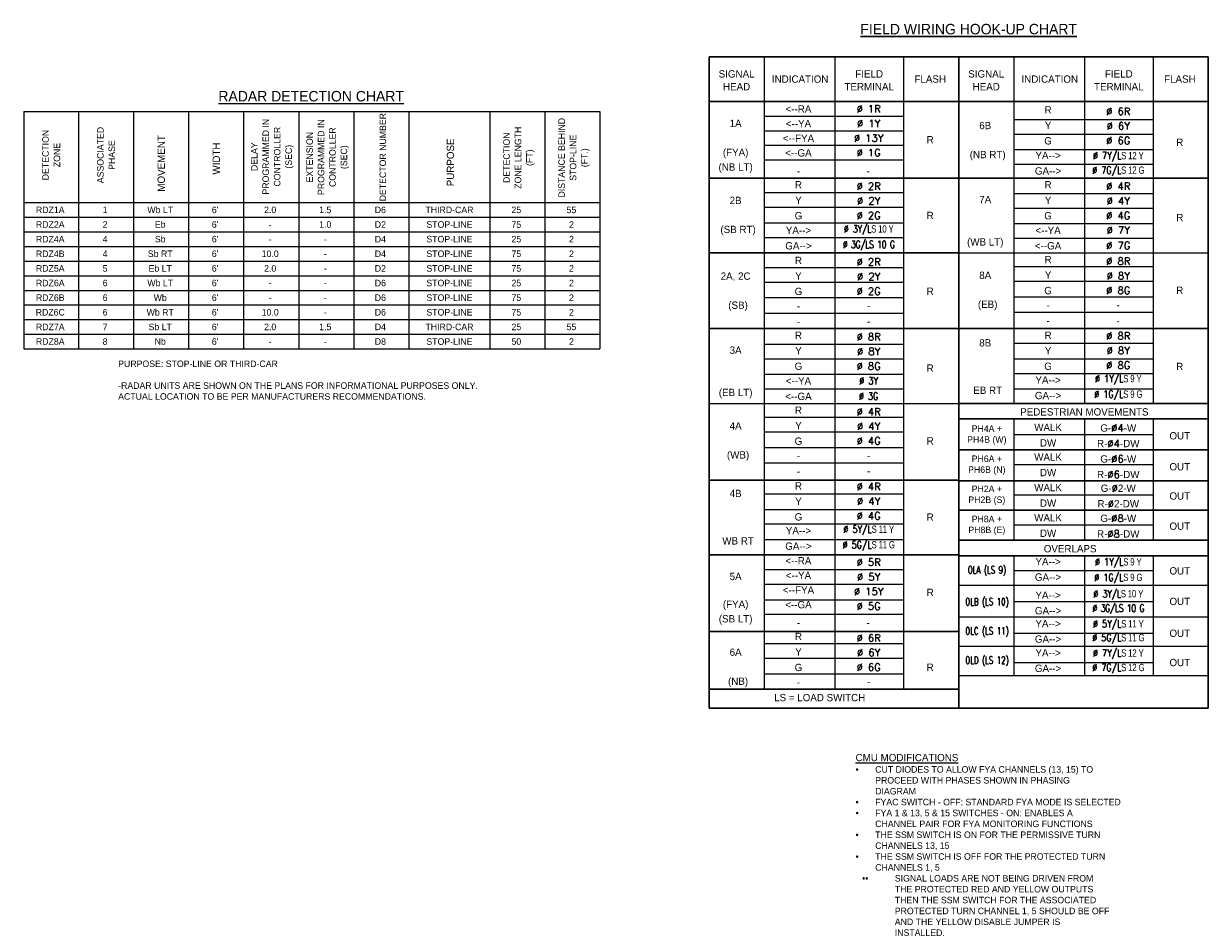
# Model space of a CAD drawing. Header units: feet. Extents: x -492 to 1495683, y -198 to 337262.
# Tile 9 of 32: x 91 to 114, y -156 to -139. Entities that reach past the tile are written whole.
import ezdxf
from ezdxf.enums import TextEntityAlignment as Align

# ---------------------------------------------------------------- set-up
doc = ezdxf.new("R2010")
doc.units = ezdxf.units.FT
doc.header["$MEASUREMENT"] = 0
for name, color, linetype in [('SH_Data', 7, 'Continuous'), ('SH_Text', 9, 'Continuous'), ('ST_Text', 9, 'Continuous'), ('TEXT-DED', 10, 'Continuous')]:
    doc.layers.add(name, color=color, linetype=linetype)
doc.styles.add('Slanted Normal (0.14) Font 31', font='ISO_FONTRIGHT.shx', dxfattribs={"height": 0.14})
doc.styles.add('Slanted-Normal', font='font31.shx', dxfattribs={"height": 0.14})
doc.styles.get("Standard").update_dxf_attribs({"font": 'font31.shx'})
doc.styles.add('Style-ISO_FONTRIGHT', font='ISO_FONTRIGHT.shx')

msp = doc.modelspace()

# ---------------------------------------------------------------- linework, layer by layer
at = {"layer": 'SH_Data', "color": 3}
for p, q in [((91.18652, -140.87033), (102.21358, -140.87033)), ((91.18652, -140.87033), (91.18652, -145.41621)), ((92.23652, -140.87033), (92.23652, -145.41621)), ((93.28652, -140.87033), (93.28652, -145.41621)), ((94.34064, -140.87033), (94.34064, -145.41621)), ((95.39476, -140.87033), (95.39476, -145.41621)), ((96.44887, -140.87033), (96.44887, -145.41621)), ((97.50299, -140.87033), (97.50299, -145.41621)), ((98.55711, -140.87033), (98.55711, -145.41621)), ((100.10535, -140.87033), (100.10535, -145.41621)), ((101.15947, -140.87033), (101.15947, -145.41621)), ((102.21358, -140.87033), (102.21358, -145.41621)), ((91.18652, -142.61621), (102.21358, -142.61621)), ((91.18652, -145.41621), (102.21358, -145.41621))]:
    msp.add_line(p, q, dxfattribs=at)
at = {"layer": 'ST_Text', "linetype": 'Continuous', "lineweight": 30}
for p, q in [((104.30125, -139.82434), (109.07773, -139.82434)), ((104.30125, -139.82434), (104.30125, -152.29259)), ((109.07773, -139.82434), (109.07773, -152.29259)), ((109.07773, -139.82434), (113.8542, -139.82434)), ((113.8542, -139.82434), (113.8542, -152.29259)), ((104.30125, -140.68081), (109.07773, -140.68081)), ((109.07773, -140.68081), (113.8542, -140.68081)), ((109.07773, -140.68081), (113.8542, -140.68081)), ((104.30125, -142.1467), (109.07773, -142.1467)), ((109.07773, -142.1467), (113.8542, -142.1467)), ((104.30125, -143.57964), (109.07773, -143.57964)), ((104.30125, -145.02905), (109.07773, -145.02905)), ((109.07773, -145.02905), (113.8542, -145.02905)), ((109.07773, -146.46199), (113.8542, -146.46199)), ((109.07773, -146.75847), (113.8542, -146.75847)), ((109.07773, -147.35141), (113.8542, -147.35141)), ((104.30125, -147.92788), (109.07773, -147.92788)), ((109.07773, -147.94435), (113.8542, -147.94435)), ((109.07773, -148.50435), (113.8542, -148.50435)), ((109.07773, -149.08082), (113.8542, -149.08082)), ((104.30125, -149.36082), (109.07773, -149.36082)), ((109.07773, -149.37729), (113.8542, -149.37729)), ((104.30125, -150.8267), (109.07773, -150.8267)), ((104.30125, -151.93023), (109.07773, -151.93023)), ((104.30125, -152.29259), (113.8542, -152.29259))]:
    msp.add_line(p, q, dxfattribs=at)
at = {"layer": 'ST_Text', "linetype": 'Continuous', "lineweight": 0}
for p, q in [((105.35537, -139.82434), (105.35537, -151.93023)), ((106.70596, -139.82434), (106.70596, -151.93023)), ((108.02361, -139.82434), (108.02361, -151.93023)), ((110.13185, -139.82434), (110.13185, -146.46199)), ((111.48243, -139.82434), (111.48243, -146.46199)), ((112.80008, -139.82434), (112.80008, -146.46199)), ((105.35537, -140.96081), (108.02361, -140.96081)), ((110.13185, -141.0267), (112.80008, -141.0267)), ((105.35537, -141.24081), (108.02361, -141.24081)), ((110.13185, -141.3067), (112.80008, -141.3067)), ((105.35537, -141.52081), (108.02361, -141.52081)), ((110.13185, -141.60317), (112.80008, -141.60317)), ((105.35537, -141.80081), (108.02361, -141.80081)), ((110.13185, -141.88317), (112.80008, -141.88317)), ((105.35537, -142.4267), (108.02361, -142.4267)), ((110.13185, -142.44317), (112.80008, -142.44317)), ((105.35537, -142.7067), (108.02361, -142.7067)), ((110.13185, -142.72317), (112.80008, -142.72317)), ((105.35537, -143.00317), (108.02361, -143.00317)), ((110.13185, -143.01964), (112.80008, -143.01964)), ((105.35537, -143.28317), (108.02361, -143.28317)), ((110.13185, -143.29964), (112.80008, -143.29964)), ((109.07773, -143.57964), (113.8542, -143.57964)), ((105.35537, -143.85964), (108.02361, -143.85964)), ((110.13185, -143.84317), (112.80008, -143.84317)), ((105.35537, -144.13964), (108.02361, -144.13964)), ((110.13185, -144.12317), (112.80008, -144.12317)), ((105.35537, -144.43611), (108.02361, -144.43611)), ((110.13185, -144.41964), (112.80008, -144.41964)), ((105.35537, -144.73258), (108.02361, -144.73258)), ((110.13185, -144.71611), (112.80008, -144.71611)), ((105.35537, -145.32552), (108.02361, -145.32552)), ((110.13185, -145.30905), (112.80008, -145.30905)), ((105.35537, -145.60552), (108.02361, -145.60552)), ((110.13185, -145.60552), (112.80008, -145.60552)), ((105.35537, -145.90199), (108.02361, -145.90199)), ((110.13185, -145.88552), (112.80008, -145.88552)), ((105.35537, -146.18199), (108.02361, -146.18199)), ((110.13185, -146.18199), (112.80008, -146.18199)), ((104.30125, -146.46199), (109.07773, -146.46199)), ((105.35537, -146.72552), (108.02361, -146.72552)), ((110.13185, -146.75847), (110.13185, -148.50435)), ((110.13185, -146.75847), (110.13185, -149.08082)), ((110.13185, -146.75847), (110.13185, -149.08082)), ((111.48243, -146.75847), (111.48243, -148.50435)), ((111.48243, -146.75847), (111.48243, -149.08082)), ((111.48243, -146.75847), (111.48243, -149.08082)), ((112.80008, -146.75847), (112.80008, -148.50435)), ((112.80008, -146.75847), (112.80008, -149.08082)), ((105.35537, -147.00552), (108.02361, -147.00552)), ((110.13185, -147.05494), (112.80008, -147.05494)), ((105.35537, -147.302), (108.02361, -147.302)), ((105.35537, -147.59847), (108.02361, -147.59847)), ((110.13185, -147.63141), (112.80008, -147.63141)), ((105.35537, -148.19141), (108.02361, -148.19141)), ((110.13185, -148.20788), (112.80008, -148.20788)), ((105.35537, -148.48788), (108.02361, -148.48788)), ((105.35537, -148.76788), (108.02361, -148.76788)), ((110.13185, -148.78435), (112.80008, -148.78435)), ((105.35537, -149.06435), (108.02361, -149.06435)), ((110.13185, -149.37729), (110.13185, -150.25023)), ((110.13185, -149.37729), (110.13185, -151.6667)), ((111.48243, -149.37729), (111.48243, -150.25023)), ((111.48243, -149.37729), (111.48243, -151.6667)), ((112.80008, -149.37729), (112.80008, -151.6667)), ((105.35537, -149.64082), (108.02361, -149.64082)), ((110.13185, -149.65729), (112.80008, -149.65729)), ((105.35537, -149.92082), (108.02361, -149.92082)), ((109.07773, -149.93729), (113.8542, -149.93729)), ((105.35537, -150.21729), (108.02361, -150.21729)), ((110.13185, -150.25023), (112.80008, -150.25023)), ((105.35537, -150.49729), (108.02361, -150.49729)), ((109.07773, -150.5467), (113.8542, -150.5467)), ((110.13185, -150.85964), (112.80008, -150.85964)), ((105.35537, -151.05729), (108.02361, -151.05729)), ((109.07773, -151.1067), (113.8542, -151.1067)), ((105.35537, -151.33729), (108.02361, -151.33729)), ((110.13185, -151.41965), (112.80008, -151.41965)), ((105.35537, -151.63376), (108.02361, -151.63376)), ((109.07773, -151.6667), (113.8542, -151.6667)), ((105.35537, -151.93023), (108.02361, -151.93023))]:
    msp.add_line(p, q, dxfattribs=at)
at = {"layer": 'TEXT-DED'}
for p, q in [((91.18652, -142.89621), (102.21358, -142.89621)), ((91.18652, -143.17621), (102.21358, -143.17621)), ((91.18652, -143.45621), (102.21358, -143.45621)), ((91.18652, -143.73621), (102.21358, -143.73621)), ((91.18652, -144.01621), (102.21358, -144.01621)), ((91.18652, -144.29621), (102.21358, -144.29621)), ((91.18652, -144.57621), (102.21358, -144.57621)), ((91.18652, -144.85621), (102.21358, -144.85621)), ((91.18652, -145.13621), (102.21358, -145.13621))]:
    msp.add_line(p, q, dxfattribs=at)

# ---------------------------------------------------------------- texts
at = {"layer": 'SH_Text', "lineweight": 30, "style": 'Slanted Normal (0.14) Font 31'}
msp.add_text('%%UFIELD WIRING HOOK-UP CHART', height=0.2, dxfattribs=at).set_placement((109.26871, -139.29607), align=Align.MIDDLE_CENTER)
at = {"layer": 'ST_Text', "style": 'Style-ISO_FONTRIGHT'}
for s, p in [('INDICATION', (106.04398, -140.25258)), ('FLASH', (108.53308, -140.25258)), ('INDICATION', (110.82046, -140.25258)), ('FLASH', (113.30956, -140.25258)), ('1A', (104.80947, -141.10081)), ('6B', (109.58594, -141.14199)), ('R', (108.53183, -141.41376)), ('R', (113.3083, -141.46317)), ('2B', (104.80947, -142.57493)), ('7A', (109.58594, -142.55846)), ('R', (108.53183, -142.86317)), ('R', (113.3083, -142.9026)), ('8A', (109.58594, -144.00788)), ('2A, 2C', (104.80947, -144.02435)), ('R', (108.53183, -144.31258)), ('R', (113.3083, -144.29611)), ('8B', (109.58594, -145.30082)), ('3A', (104.80947, -145.44082)), ('R', (108.53183, -145.78495)), ('R', (113.3083, -145.75376)), ('4A', (104.80947, -146.89023)), ('R', (108.53183, -147.17847)), ('OUT', (113.3083, -147.07964)), ('OUT', (113.3083, -147.67258)), ('4B', (104.80947, -148.18317)), ('OUT', (113.3083, -148.23258)), ('R', (108.53183, -148.63611)), ('OUT', (113.3083, -148.80906)), ('OUT', (113.3083, -149.66553)), ('5A', (104.80947, -149.77259)), ('R', (108.53183, -150.07729)), ('OUT', (113.3083, -150.25023)), ('OUT', (113.3083, -150.85964)), ('6A', (104.80947, -151.222)), ('OUT', (113.3083, -151.41965)), ('R', (108.53183, -151.51023))]:
    msp.add_text(s, height=0.14, dxfattribs=at).set_placement(p, align=Align.MIDDLE_CENTER)
for s, p in [('<--RA', (106.01182, -140.89493)), ('R', (110.7883, -140.9114)), ('<--YA', (106.01182, -141.17493)), ('Y', (110.7883, -141.20787)), ('<--FYA', (106.01182, -141.45493)), ('G', (110.7883, -141.50434)), ('<--GA', (106.01182, -141.73493)), ('YA-->', (110.7883, -141.78434)), ('-', (106.01182, -142.08082)), ('-', (107.34594, -142.08082)), ('GA-->', (110.7883, -142.08082)), ('R', (106.01182, -142.34434)), ('R', (110.7883, -142.34434)), ('Y', (106.01182, -142.64082)), ('Y', (110.7883, -142.64082)), ('G', (106.01182, -142.93729)), ('G', (110.7883, -142.93729)), ('YA-->', (106.01182, -143.21729)), ('<--YA', (110.7883, -143.21729)), ('GA-->', (106.01182, -143.51376)), ('<--GA', (110.7883, -143.51376)), ('R', (106.01182, -143.79376)), ('R', (110.7883, -143.77729)), ('Y', (110.7883, -144.07376)), ('Y', (106.01182, -144.09023)), ('G', (106.01182, -144.3867)), ('G', (110.7883, -144.37023)), ('-', (106.01182, -144.6667)), ('-', (110.7883, -144.65023)), ('-', (106.01182, -144.96317)), ('-', (110.7883, -144.9467)), ('R', (106.01182, -145.2267)), ('R', (110.7883, -145.2267)), ('Y', (106.01182, -145.52317)), ('Y', (110.7883, -145.52317)), ('G', (106.01182, -145.81964)), ('G', (110.7883, -145.81964)), ('<--YA', (106.01182, -146.09964)), ('YA-->', (110.7883, -146.08317)), ('<--GA', (106.01182, -146.39611)), ('GA-->', (110.7883, -146.37964)), ('R', (106.01182, -146.65964)), ('PEDESTRIAN MOVEMENTS', (111.48243, -146.69258)), ('Y', (106.01182, -146.95611)), ('WALK', (110.7883, -146.98905)), ('G', (106.01182, -147.25258)), ('DW', (110.7883, -147.28552)), ('-', (106.01182, -147.53258)), ('WALK', (110.7883, -147.55729)), ('-', (106.01182, -147.82905)), ('DW', (110.7883, -147.85376)), ('R', (106.01182, -148.10905)), ('WALK', (110.7883, -148.142)), ('Y', (106.01182, -148.40553)), ('DW', (110.7883, -148.43847)), ('G', (106.01182, -148.702)), ('WALK', (110.7883, -148.71847)), ('YA-->', (106.01182, -148.96553)), ('DW', (110.7883, -149.01494)), ('GA-->', (106.01182, -149.262)), ('OVERLAPS', (111.21046, -149.31141)), ('<--RA', (106.01182, -149.542)), ('YA-->', (110.7883, -149.55847)), ('<--YA', (106.01182, -149.822)), ('GA-->', (110.7883, -149.85494)), ('<--FYA', (106.01182, -150.102)), ('<--GA', (106.01182, -150.382)), ('YA-->', (110.7883, -150.20082)), ('GA-->', (110.7883, -150.49729)), ('-', (106.01182, -150.72788)), ('-', (107.34594, -150.72788)), ('YA-->', (110.7883, -150.74435)), ('R', (106.01182, -150.99141)), ('GA-->', (110.7883, -151.04082)), ('Y', (106.01182, -151.28788)), ('YA-->', (110.7883, -151.30435)), ('G', (106.01182, -151.58435)), ('GA-->', (110.7883, -151.60082)), ('-', (106.01182, -151.86435)), ('LS = LOAD SWITCH', (106.4178, -152.16082))]:
    msp.add_text(s, height=0.14, dxfattribs=at).set_placement(p, align=Align.CENTER)
for s, p in [('(FYA)', (104.80947, -141.5867)), ('(NB RT)', (109.63261, -141.62787)), ('(NB LT)', (104.80947, -141.8654)), ('(SB RT)', (104.85614, -143.06082)), ('(WB LT)', (109.58594, -143.29834)), ('(SB)', (104.85614, -144.51023)), ('(EB)', (109.63261, -144.49376)), ('(EB LT)', (104.80947, -146.1807)), ('EB RT', (109.63261, -146.13906)), ('(WB)', (104.85614, -147.37611)), ('WB RT', (104.85614, -149.02142)), ('(FYA)', (104.80947, -150.23376)), ('(SB LT)', (104.80947, -150.51246)), ('(NB)', (104.85614, -151.70788))]:
    msp.add_text(s, height=0.14, dxfattribs=at).set_placement(p, align=Align.TOP_CENTER)
at = {"layer": 'ST_Text', "char_height": 0.14, "attachment_point": 5, "line_spacing_factor": 1.05, "style": 'Style-ISO_FONTRIGHT'}
for s, insert in [('\\FISO_FONTRIGHT;SIGNAL\\PHEAD', (104.82831, -140.27591)), ('\\FISO_FONTRIGHT;FIELD\\PTERMINAL', (107.36478, -140.27591)), ('\\FISO_FONTRIGHT;SIGNAL\\PHEAD', (109.60479, -140.27591)), ('\\FISO_FONTRIGHT;FIELD\\PTERMINAL', (112.14126, -140.27591))]:
    msp.add_mtext(s, dxfattribs=dict(at, insert=insert))
at = {"layer": 'ST_Text', "attachment_point": 5, "style": 'Style-ISO_FONTRIGHT'}
for s, width, heights, insert, char_height in [('{\\Fsimplex|c0;Ø 1R}', 2.1201377, [0], (107.35471, -140.82113), 0.14), ('{\\Fsimplex|c0;Ø 6R}', 2.1201377, [0], (112.13119, -140.87054), 0.14), ('{\\Fsimplex|c0;Ø 1Y}', 2.1201377, [0], (107.35471, -141.10113), 0.14), ('{\\Fsimplex|c0;Ø 6Y}', 2.1201377, [0], (112.13119, -141.15054), 0.14), ('{\\Fsimplex|c0;Ø 13Y}', 2.1201377, [0], (107.35471, -141.38113), 0.14), ('{\\Fsimplex|c0;Ø 6G}', 2.1201377, [0], (112.13119, -141.43054), 0.14), ('{\\Fsimplex|c0;Ø 1G}', 2.1201377, [0], (107.35471, -141.66113), 0.14), ('{\\Fsimplex|c0;\\W0.8;Ø 7Y/\\T0.95;L\\Ffont31|c0;S 12 Y}', 2.1201377, [0], (112.13119, -141.74112), 0.14), ('{\\Fsimplex|c0;\\W0.8;Ø 7G/\\T0.95;L\\Ffont31|c0;S 12 G}', 2.1201377, [0], (112.13119, -142.01867), 0.14), ('{\\Fsimplex|c0;Ø 2R}', 2.1201377, [0], (107.35471, -142.30349), 0.14), ('{\\Fsimplex|c0;Ø 4R}', 2.1201377, [0], (112.13119, -142.30349), 0.14), ('{\\Fsimplex|c0;Ø 2Y}', 2.1201377, [0], (107.35471, -142.58349), 0.14), ('{\\Fsimplex|c0;Ø 4Y}', 2.1201377, [0], (112.13119, -142.58349), 0.14), ('{\\Fsimplex|c0;Ø 2G}', 2.1201377, [0], (107.35471, -142.86349), 0.14), ('{\\Fsimplex|c0;Ø 4G}', 2.1201377, [0], (112.13119, -142.86349), 0.14), ('{\\Fsimplex|c0;\\W0.8;Ø \\T0.95;3Y/L\\Ffont31|c0;S 10 Y}', 2.1201377, [0], (107.35471, -143.14349), 0.14), ('{\\Fsimplex|c0;Ø 7Y}', 2.1201377, [0], (112.13119, -143.14349), 0.14), ('{\\Fsimplex|c0;\\W0.8;\\T0.9;Ø 3G/LS 10 G}', 2.1201377, [0], (107.35471, -143.43996), 0.14), ('{\\Fsimplex|c0;Ø 7G}', 2.1201377, [0], (112.13119, -143.43996), 0.14), ('{\\Fsimplex|c0;Ø 2R}', 2.1201377, [0], (107.35471, -143.7529), 0.14), ('{\\Fsimplex|c0;Ø 8R}', 2.1201377, [0], (112.13119, -143.73643), 0.14), ('{\\Fsimplex|c0;Ø 2Y}', 2.1201377, [0], (107.35471, -144.0329), 0.14), ('{\\Fsimplex|c0;Ø 8Y}', 2.1201377, [0], (112.13119, -144.01643), 0.14), ('{\\Fsimplex|c0;Ø 2G}', 2.1201377, [0], (107.35471, -144.3129), 0.14), ('{\\Fsimplex|c0;Ø 8G}', 2.1201377, [0], (112.13119, -144.29643), 0.14), ('-', 2.1201377, [0], (107.35471, -144.5929), 0.14), ('-', 2.1201377, [0], (112.13119, -144.57643), 0.14), ('-', 2.1201377, [0], (107.35471, -144.88937), 0.14), ('-', 2.1201377, [0], (112.13119, -144.8729), 0.14), ('{\\Fsimplex|c0;Ø 8R}', 2.1201377, [0], (107.35471, -145.18584), 0.14), ('{\\Fsimplex|c0;Ø 8R}', 2.1201377, [0], (112.13119, -145.16937), 0.14), ('{\\Fsimplex|c0;Ø 8Y}', 2.1201377, [0], (107.35471, -145.46584), 0.14), ('{\\Fsimplex|c0;Ø 8Y}', 2.1201377, [0], (112.13119, -145.44937), 0.14), ('{\\Fsimplex|c0;Ø 8G}', 2.1201377, [0], (107.35471, -145.74584), 0.14), ('{\\Fsimplex|c0;Ø 8G}', 2.1201377, [0], (112.13119, -145.72937), 0.14), ('{\\Fsimplex|c0;\\W0.8;Ø 3Y}', 2.1201377, [0], (107.35471, -146.02584), 0.14), ('{\\Fsimplex|c0;\\W0.8;Ø 1Y/\\T0.95;L\\Ffont31|c0;S 9 Y}', 2.1201377, [0], (112.13119, -146.00937), 0.14), ('{\\Fsimplex|c0;\\W0.8;Ø 3G}', 2.1201377, [0], (107.35471, -146.32231), 0.14), ('{\\Fsimplex|c0;\\W0.8;Ø 1G/\\T0.95;L\\Ffont31|c0;S 9 G}', 2.1201377, [0], (112.13119, -146.30584), 0.14), ('{\\Fsimplex|c0;Ø 4R}', 2.1201377, [0], (107.35471, -146.61878), 0.14), ('{\\Fsimplex|c0;Ø 4Y}', 2.1201377, [0], (107.35471, -146.89878), 0.14), ('G-{\\Fsimplex|c0;Ø4}-W', 2.1201377, [0], (112.13119, -146.93172), 0.14), ('{\\Fsimplex|c0;Ø 4G}', 2.1201377, [0], (107.35471, -147.17878), 0.14), ('PH4A + PH4B (W)', 0.9582551, [0], (109.61608, -147.06639), 0.125), ('R-{\\Fsimplex|c0;Ø4}-DW', 2.1201377, [0], (112.13119, -147.22819), 0.14), ('-', 2.1201377, [0], (107.35471, -147.45878), 0.14), ('PH6A + PH6B (N)', 0.9582551, [0], (109.61608, -147.64286), 0.125), ('G-{\\Fsimplex|c0;Ø6}-W', 2.1201377, [0], (112.13119, -147.52467), 0.14), ('-', 2.1201377, [0], (107.35471, -147.75525), 0.14), ('R-{\\Fsimplex|c0;Ø6}-DW', 2.1201377, [0], (112.13119, -147.82114), 0.14), ('{\\Fsimplex|c0;Ø 4R}', 2.1201377, [0], (107.35471, -148.05172), 0.14), ('G-{\\Fsimplex|c0;Ø}2-W', 2.1201377, [0], (112.13119, -148.08467), 0.14), ('PH2A + PH2B (S)', 0.9582551, [0], (109.61608, -148.21933), 0.125), ('{\\Fsimplex|c0;Ø 4Y}', 2.1201377, [0], (107.35471, -148.33173), 0.14), ('R-{\\Fsimplex|c0;Ø}2-DW', 2.1201377, [0], (112.13119, -148.38114), 0.14), ('{\\Fsimplex|c0;Ø 4G}', 2.1201377, [0], (107.35471, -148.61173), 0.14), ('PH8A + PH8B (E)', 0.9582551, [0], (109.61608, -148.7958), 0.125), ('G-{\\Fsimplex|c0;Ø8}-W', 2.1201377, [0], (112.13119, -148.66114), 0.14), ('{\\Fsimplex|c0;\\W0.8;Ø 5Y/\\T0.95;L\\Ffont31|c0;S 11 Y}', 2.1201377, [0], (107.35471, -148.89173), 0.14), ('R-{\\Fsimplex|c0;Ø8}-DW', 2.1201377, [0], (112.13119, -148.95761), 0.14), ('{\\Fsimplex|c0;\\W0.8;Ø 5G/\\T0.95;L\\Ffont31|c0;S 11 G}', 2.1201377, [0], (107.35471, -149.1882), 0.14), ('{\\Fsimplex|c0;Ø 5R}', 2.1201377, [0], (107.35471, -149.50114), 0.14), ('{\\Fsimplex|c0;\\W0.7;OLA (LS 9)}', 2.1201377, [0], (109.61902, -149.66949), 0.14), ('{\\Fsimplex|c0;\\W0.8;Ø 1Y/\\T0.95;L\\Ffont31|c0;S 9 Y}', 2.1201377, [0], (112.13119, -149.51712), 0.14), ('{\\Fsimplex|c0;Ø 5Y}', 2.1201377, [0], (107.35471, -149.78114), 0.14), ('{\\Fsimplex|c0;\\W0.8;Ø 1G/\\T0.95;L\\Ffont31|c0;S 9 G}', 2.1201377, [0], (112.13119, -149.8136), 0.14), ('{\\Fsimplex|c0;Ø 15Y}', 2.1201377, [0], (107.35471, -150.06114), 0.14), ('{\\Fsimplex|c0;\\W0.8;Ø \\T0.95;3Y/L\\Ffont31|c0;S 10 Y}', 2.1201377, [0], (112.13119, -150.12702), 0.14), ('{\\Fsimplex|c0;Ø 5G}', 2.1201377, [0], (107.35471, -150.34114), 0.14), ('{\\Fsimplex|c0;\\W0.7;OLB (LS 10)}', 2.1201377, [0], (109.61902, -150.2789), 0.14), ('{\\Fsimplex|c0;\\W0.8;\\T0.9;Ø 3G/LS 10 G}', 2.1201377, [0], (112.13119, -150.40112), 0.14), ('{\\Fsimplex|c0;\\W0.8;Ø 5Y/\\T0.95;L\\Ffont31|c0;S 11 Y}', 2.1201377, [0], (112.13119, -150.70221), 0.14), ('{\\Fsimplex|c0;Ø 6R}', 2.1201377, [0], (107.35471, -150.95055), 0.14), ('{\\Fsimplex|c0;\\W0.7;OLC (LS 11)}', 2.1201377, [0], (109.61902, -150.8389), 0.14), ('{\\Fsimplex|c0;\\W0.8;Ø 5G/\\T0.95;L\\Ffont31|c0;S 11 G}', 2.1201377, [0], (112.13119, -150.96702), 0.14), ('{\\Fsimplex|c0;Ø 6Y}', 2.1201377, [0.14], (107.35471, -151.23055), 0.14), ('{\\Fsimplex|c0;\\W0.8;Ø 7Y/\\T0.95;L\\Ffont31|c0;S 12 Y}', 2.1201377, [0], (112.13119, -151.26113), 0.14), ('{\\Fsimplex|c0;\\W0.7;OLD (LS 12)}', 2.1201377, [0], (109.61902, -151.3989), 0.14), ('{\\Fsimplex|c0;Ø 6G}', 2.1201377, [0], (107.35471, -151.51055), 0.14), ('{\\Fsimplex|c0;\\W0.8;Ø 7G/\\T0.95;L\\Ffont31|c0;S 12 G}', 2.1201377, [0], (112.13119, -151.53868), 0.14), ('-', 2.1201377, [0], (107.35471, -151.79055), 0.14)]:
    msp.add_mtext_dynamic_manual_height_columns(s, width=width, gutter_width=12.5, heights=heights, dxfattribs=dict(at, insert=insert, char_height=char_height))
at = {"layer": 'TEXT-DED', "style": 'Slanted-Normal'}
msp.add_text('%%URADAR DETECTION CHART', height=0.2, dxfattribs=at).set_placement((94.91155, -140.48033), align=Align.TOP_LEFT)
for s, p in [('MOVEMENT', (93.8177, -141.86681)), ('PURPOSE', (99.35254, -141.84703)), ('WIDTH', (94.87182, -141.77316))]:
    msp.add_text(s, height=0.14, rotation=90, dxfattribs=at).set_placement(p, align=Align.MIDDLE_CENTER)
for s, p in [('RDZ1A', (91.69474, -142.75621)), ('1', (92.74474, -142.75621)), ('Wb LT', (93.79886, -142.75621)), ("6'", (94.84886, -142.75621)), ('2.0', (95.90297, -142.75621)), ('1.5', (96.95709, -142.75621)), ('D6', (98.01121, -142.75621)), ('THIRD-CAR', (99.33369, -142.75621)), ('25', (100.61357, -142.75621)), ('55', (101.66768, -142.75621)), ('RDZ2A', (91.69474, -143.03621)), ('2', (92.74474, -143.03621)), ('Eb', (93.79886, -143.03621)), ("6'", (94.84886, -143.03621)), ('1.0', (96.95709, -143.03621)), ('D2', (98.01121, -143.03621)), ('STOP-LINE', (99.33369, -143.03621)), ('75', (100.61357, -143.03621)), ('2', (101.66768, -143.03621)), ('RDZ4A', (91.69474, -143.31621)), ('4', (92.74474, -143.31621)), ('Sb', (93.79886, -143.31621)), ("6'", (94.84886, -143.31621)), ('-', (95.90297, -143.03621)), ('D4', (98.01121, -143.31621)), ('STOP-LINE', (99.33369, -143.31621)), ('25', (100.61357, -143.31621)), ('2', (101.66768, -143.31621)), ('-', (95.90297, -143.31621)), ('-', (96.95709, -143.31621)), ('RDZ4B', (91.69474, -143.59621)), ('4', (92.74474, -143.59621)), ('Sb RT', (93.79886, -143.59621)), ("6'", (94.84886, -143.59621)), ('10.0', (95.90297, -143.59621)), ('-', (96.95709, -143.59621)), ('D4', (98.01121, -143.59621)), ('STOP-LINE', (99.33369, -143.59621)), ('75', (100.61357, -143.59621)), ('2', (101.66768, -143.59621)), ('RDZ5A', (91.69474, -143.87621)), ('5', (92.74474, -143.87621)), ('Eb LT', (93.79886, -143.87621)), ("6'", (94.84886, -143.87621)), ('2.0', (95.90297, -143.87621)), ('-', (96.95709, -143.87621)), ('D2', (98.01121, -143.87621)), ('STOP-LINE', (99.33369, -143.87621)), ('75', (100.61357, -143.87621)), ('2', (101.66768, -143.87621)), ('RDZ6A', (91.69474, -144.15621)), ('6', (92.74474, -144.15621)), ('Wb LT', (93.79886, -144.15621)), ("6'", (94.84886, -144.15621)), ('-', (95.90297, -144.15621)), ('-', (96.95709, -144.15621)), ('D6', (98.01121, -144.15621)), ('STOP-LINE', (99.33369, -144.15621)), ('25', (100.61357, -144.15621)), ('2', (101.66768, -144.15621)), ('RDZ6B', (91.69474, -144.43621)), ('6', (92.74474, -144.43621)), ('Wb', (93.79886, -144.43621)), ("6'", (94.84886, -144.43621)), ('D6', (98.01121, -144.43621)), ('STOP-LINE', (99.33369, -144.43621)), ('75', (100.61357, -144.43621)), ('2', (101.66768, -144.43621)), ('-', (95.90297, -144.43621)), ('-', (96.95709, -144.43621)), ('RDZ6C', (91.69474, -144.71621)), ('6', (92.74474, -144.71621)), ('Wb RT', (93.79886, -144.71621)), ("6'", (94.84886, -144.71621)), ('10.0', (95.90297, -144.71621)), ('-', (96.95709, -144.71621)), ('D6', (98.01121, -144.71621)), ('STOP-LINE', (99.33369, -144.71621)), ('75', (100.61357, -144.71621)), ('2', (101.66768, -144.71621)), ('RDZ7A', (91.69474, -144.99621)), ('7', (92.74474, -144.99621)), ('Sb LT', (93.79886, -144.99621)), ("6'", (94.84886, -144.99621)), ('2.0', (95.90297, -144.99621)), ('1.5', (96.95709, -144.99621)), ('D4', (98.01121, -144.99621)), ('THIRD-CAR', (99.33369, -144.99621)), ('25', (100.61357, -144.99621)), ('55', (101.66768, -144.99621)), ('RDZ8A', (91.69474, -145.27621)), ('8', (92.74474, -145.27621)), ('Nb', (93.79886, -145.27621)), ("6'", (94.84886, -145.27621)), ('-', (95.90297, -145.27621)), ('-', (96.95709, -145.27621)), ('D8', (98.01121, -145.27621)), ('STOP-LINE', (99.33369, -145.27621)), ('50', (100.61357, -145.27621)), ('2', (101.66768, -145.27621))]:
    msp.add_text(s, height=0.125, dxfattribs=at).set_placement(p, align=Align.MIDDLE_CENTER)
at = {"layer": 'TEXT-DED', "char_height": 0.125, "attachment_point": 5, "rotation": 90, "line_spacing_factor": 1.05, "style": 'Slanted-Normal'}
for s, insert, width in [('DETECTOR NUMBER', (98.0587, -141.74778), 1.6262873), ('ASSOCIATED PHASE', (92.76358, -141.7066), 1.0843054), ('DELAY PROGRAMMED IN CONTROLLER \\P(SEC)', (95.94582, -141.73865), 1.6241385), ('EXTENSION PROGRAMMED IN CONTROLLER\\P(SEC)', (97.00459, -141.74778), 1.6262873), ('DETECTION\\PZONE LENGTH\\P(FT)', (100.66326, -141.75792), 1.4199581), ('DISTANCE BEHIND STOP-LINE \\P(FT.)', (101.71738, -141.75792), 1.6215062), ('DETECTION\\PZONE', (91.71358, -141.7066), 1.0843054)]:
    msp.add_mtext(s, dxfattribs=dict(at, insert=insert, width=width))
at = {"layer": 'TEXT-DED', "insert": (92.99451, -145.63989), "char_height": 0.125, "width": 7.0202135, "attachment_point": 1, "style": 'Slanted-Normal'}
msp.add_mtext('\\pxt5;PURPOSE: STOP-LINE OR THIRD-CAR\\P\\P\\ptz;-RADAR UNITS ARE SHOWN ON THE PLANS FOR INFORMATIONAL PURPOSES ONLY. ACTUAL LOCATION TO BE PER MANUFACTURERS RECOMMENDATIONS.\\P\\pt5; ', dxfattribs=at)
at = {"layer": 'TEXT-DED', "linetype": 'Continuous', "lineweight": 0, "insert": (107.10512, -153.16978), "char_height": 0.125, "width": 4.9042702, "attachment_point": 1}
msp.add_mtext('\\pxi-3,l3,t3;{\\H1.12x;\\LCMU MODIFICATIONS\\l\\P{\\fSymbol|b0|i0|c2|p18;\\H0.89286x;·^I}}CUT DIODES TO ALLOW FYA CHANNELS (13, 15) TO PROCEED WITH PHASES SHOWN IN PHASING DIAGRAM\\P{\\fSymbol|b0|i0|c2|p18;·^I}FYAC SWITCH - OFF: STANDARD FYA MODE IS SELECTED\\P{\\fSymbol|b0|i0|c2|p18;·^I}FYA 1 & 13, 5 & 15 SWITCHES - ON: ENABLES A CHANNEL PAIR FOR FYA MONITORING FUNCTIONS\\P{\\fSymbol|b0|i0|c2|p18;·^I}THE SSM SWITCH IS ON FOR THE PERMISSIVE TURN CHANNELS 13, 15\\P{\\fSymbol|b0|i0|c2|p18;·^I}THE SSM SWITCH IS OFF FOR THE PROTECTED TURN CHANNELS 1, 5\\P\\pi-5,l6,t6;{\\fSymbol|b0|i0|c2|p18;·}{\\fSymbol|b0|i0|c2|p18;·^I}SIGNAL LOADS ARE NOT BEING DRIVEN FROM THE PROTECTED RED AND YELLOW OUTPUTS THEN THE SSM SWITCH FOR THE ASSOCIATED PROTECTED TURN CHANNEL 1, 5 SHOULD BE OFF AND THE YELLOW DISABLE JUMPER IS INSTALLED.', dxfattribs=at)

doc.saveas('drawing.dxf')
